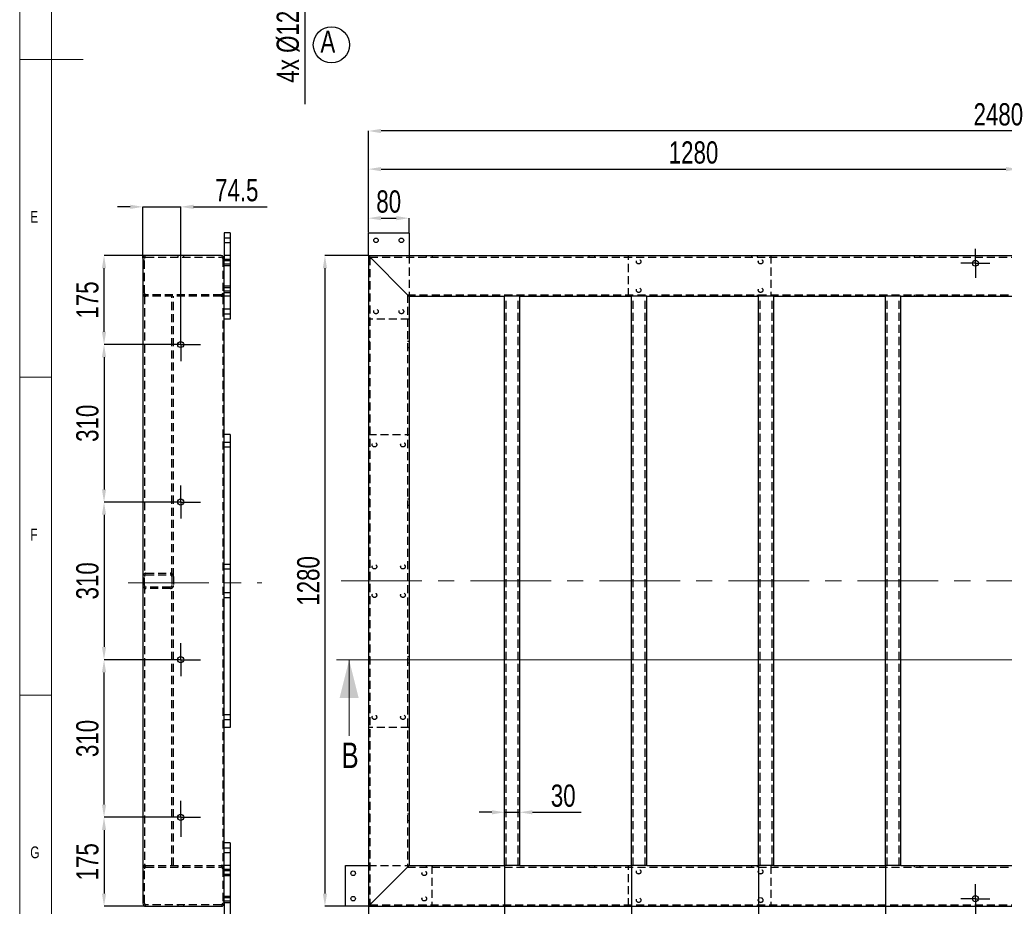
# Model space of a CAD drawing. Header units: millimetres. Extents: x 5 to 589, y 5 to 415.
# Tile 2 of 18: x 5 to 160, y 77 to 216. Entities that reach past the tile are written whole.
import ezdxf

# ---------------------------------------------------------------- set-up
doc = ezdxf.new("R2010")
doc.units = ezdxf.units.MM
doc.header["$PDSIZE"] = -1
doc.linetypes.add('CENTERX2', pattern=[20.32, 12.7, -2.54, 2.54, -2.54])
doc.linetypes.add('HIDDEN', pattern=[1.905, 1.27, -0.635])
for name, color, linetype in [('COTES', 1, 'Continuous'), ('NOTES', 6, 'Continuous'), ('TRAIT-FINS', 9, 'Continuous'), ('TRAIT-MIXTES', 3, 'CENTERX2'), ('TRAIT-TIRET', 2, 'HIDDEN')]:
    doc.layers.add(name, color=color, linetype=linetype)
doc.layers.add('TRAIT-FORT', color=4, linetype='Continuous', lineweight=25)
doc.styles.add('SLDTEXTSTYLE0', font='TXT', dxfattribs={"width": 0.75})
doc.dimstyles.new('SLDDIMSTYLE0', dxfattribs={"dimtxt": 3.5, "dimasz": 2, "dimexe": 0, "dimexo": 0.0625, "dimgap": 0.875, "dimtad": 1, "dimlfac": 12.5, "dimrnd": 1e-09, "dimzin": 12, "dimdsep": 46, "dimtxsty": 'SLDTEXTSTYLE0', "dimsah": 1, "dimcen": 0.09, "dimadec": 0, "dimazin": 3, "dimtfac": 1, "dimtofl": 0, "dimtmove": 0, "dimatfit": 3, "dimfxl": 1, "dimfrac": 2, "dimtolj": 1, "dimtzin": 12, "dimarcsym": 0})
doc.dimstyles.new('SLDDIMSTYLE1', dxfattribs={"dimtxt": 3.5, "dimasz": 2, "dimexe": 0, "dimexo": 0.0625, "dimgap": 0.875, "dimtad": 1, "dimlfac": 12.5, "dimrnd": 1e-09, "dimzin": 12, "dimdsep": 46, "dimtxsty": 'SLDTEXTSTYLE0', "dimsah": 1, "dimcen": 0.09, "dimadec": 0, "dimazin": 3, "dimtfac": 1, "dimtmove": 0, "dimatfit": 0, "dimfxl": 1, "dimfrac": 2, "dimtolj": 1, "dimtzin": 12, "dimarcsym": 0})
doc.dimstyles.new('SLDDIMSTYLE7', dxfattribs={"dimtxt": 3.5, "dimasz": 2, "dimexe": 0, "dimexo": 0.0625, "dimgap": 0.875, "dimtad": 1, "dimdec": 1, "dimlfac": 12.5, "dimrnd": 1e-09, "dimzin": 12, "dimdsep": 46, "dimtxsty": 'SLDTEXTSTYLE0', "dimsah": 1, "dimcen": 0.09, "dimadec": 0, "dimazin": 3, "dimtfac": 1, "dimtdec": 1, "dimtmove": 0, "dimatfit": 0, "dimfxl": 1, "dimfrac": 2, "dimtolj": 1, "dimtzin": 12, "dimarcsym": 0})

# ---------------------------------------------------------------- blocks, each defined once
blk = doc.blocks.new('_D')
at = {"layer": 'COTES', "color": 0, "lineweight": -2, "transparency": 16777216}
for p, q in [((59.91, 182.82), (59.91, 198.76)), ((256.31, 198.76), (61.91, 198.76)), ((258.31, 179.22), (258.31, 198.76))]:
    blk.add_line(p, q, dxfattribs=at)
at = {"layer": 'COTES', "color": 0, "transparency": 16777216}
for points in [[(61.91, 199.09), (61.91, 198.42), (59.91, 198.76)], [(256.31, 199.09), (256.31, 198.42), (258.31, 198.76)]]:
    blk.add_solid(points, dxfattribs=at)
at = {"layer": 'Defpoints', "color": 0, "transparency": 16777216}
for p in [(59.91, 198.76), (59.91, 182.76), (258.31, 179.16)]:
    blk.add_point(p, dxfattribs=at)
at = {"layer": 'COTES', "color": 0, "transparency": 16777216, "insert": (159.11, 203.13), "char_height": 3.5, "attachment_point": 2, "style": 'SLDTEXTSTYLE0'}
blk.add_mtext('\\A1;2480', dxfattribs=at)
blk = doc.blocks.new('_D_1')
at = {"layer": 'COTES', "color": 0, "lineweight": -2, "transparency": 16777216}
for p, q in [((59.85, 179.16), (53.07, 179.16)), ((53.07, 177.16), (53.07, 78.76)), ((56.25, 76.76), (53.07, 76.76))]:
    blk.add_line(p, q, dxfattribs=at)
at = {"layer": 'COTES', "color": 0, "transparency": 16777216}
for points in [[(52.73, 177.16), (53.4, 177.16), (53.07, 179.16)], [(52.73, 78.76), (53.4, 78.76), (53.07, 76.76)]]:
    blk.add_solid(points, dxfattribs=at)
at = {"layer": 'Defpoints', "color": 0, "transparency": 16777216}
for p in [(59.91, 179.16), (53.07, 76.76), (56.31, 76.76)]:
    blk.add_point(p, dxfattribs=at)
at = {"layer": 'COTES', "color": 0, "transparency": 16777216, "insert": (48.69, 127.96), "char_height": 3.5, "attachment_point": 2, "rotation": 90, "style": 'SLDTEXTSTYLE0'}
blk.add_mtext('\\A1;1280', dxfattribs=at)
blk = doc.blocks.new('_D_2')
at = {"layer": 'COTES', "color": 0, "lineweight": -2, "transparency": 16777216}
for p, q in [((59.91, 182.82), (59.91, 192.76)), ((61.91, 192.76), (160.31, 192.76)), ((162.31, 182.82), (162.31, 192.76))]:
    blk.add_line(p, q, dxfattribs=at)
at = {"layer": 'COTES', "color": 0, "transparency": 16777216}
for points in [[(61.91, 193.09), (61.91, 192.42), (59.91, 192.76)], [(160.31, 193.09), (160.31, 192.42), (162.31, 192.76)]]:
    blk.add_solid(points, dxfattribs=at)
at = {"layer": 'Defpoints', "color": 0, "transparency": 16777216}
for p in [(162.31, 192.76), (59.91, 182.76), (162.31, 182.76)]:
    blk.add_point(p, dxfattribs=at)
at = {"layer": 'COTES', "color": 0, "transparency": 16777216, "insert": (111.11, 197.13), "char_height": 3.5, "attachment_point": 2, "style": 'SLDTEXTSTYLE0'}
blk.add_mtext('\\A1;1280', dxfattribs=at)
blk = doc.blocks.new('_D_4')
at = {"layer": 'COTES', "color": 0, "lineweight": -2, "transparency": 16777216}
for p, q in [((59.91, 182.82), (59.91, 185.04)), ((61.91, 185.04), (64.31, 185.04)), ((66.31, 182.82), (66.31, 185.04))]:
    blk.add_line(p, q, dxfattribs=at)
at = {"layer": 'COTES', "color": 0, "transparency": 16777216}
for points in [[(61.91, 185.37), (61.91, 184.71), (59.91, 185.04)], [(64.31, 185.37), (64.31, 184.71), (66.31, 185.04)]]:
    blk.add_solid(points, dxfattribs=at)
at = {"layer": 'Defpoints', "color": 0, "transparency": 16777216}
for p in [(66.31, 185.04), (59.91, 182.76), (66.31, 182.76)]:
    blk.add_point(p, dxfattribs=at)
at = {"layer": 'COTES', "color": 0, "transparency": 16777216, "insert": (63.11, 189.41), "char_height": 3.5, "attachment_point": 2, "style": 'SLDTEXTSTYLE0'}
blk.add_mtext('\\A1;80', dxfattribs=at)
blk = doc.blocks.new('_D_8')
at = {"layer": 'COTES', "color": 0, "lineweight": -2, "transparency": 16777216}
for p, q in [((81.35, 83.09), (81.35, 65.4)), ((59.91, 76.69), (59.91, 65.4)), ((61.91, 65.4), (79.35, 65.4))]:
    blk.add_line(p, q, dxfattribs=at)
at = {"layer": 'COTES', "color": 0, "transparency": 16777216}
for points in [[(61.91, 65.73), (61.91, 65.07), (59.91, 65.4)], [(79.35, 65.73), (79.35, 65.07), (81.35, 65.4)]]:
    blk.add_solid(points, dxfattribs=at)
at = {"layer": 'Defpoints', "color": 0, "transparency": 16777216}
for p in [(81.35, 83.16), (59.91, 76.76), (81.35, 65.4)]:
    blk.add_point(p, dxfattribs=at)
at = {"layer": 'COTES', "color": 0, "transparency": 16777216, "insert": (70.63, 69.77), "char_height": 3.5, "attachment_point": 2, "style": 'SLDTEXTSTYLE0'}
blk.add_mtext('\\A1;268', dxfattribs=at)
blk = doc.blocks.new('_D_9')
at = {"layer": 'COTES', "color": 0, "lineweight": -2, "transparency": 16777216}
for p, q in [((81.35, 83.09), (81.35, 65.4)), ((101.35, 83.09), (101.35, 65.4)), ((83.35, 65.4), (99.35, 65.4))]:
    blk.add_line(p, q, dxfattribs=at)
at = {"layer": 'COTES', "color": 0, "transparency": 16777216}
for points in [[(83.35, 65.73), (83.35, 65.07), (81.35, 65.4)], [(99.35, 65.73), (99.35, 65.07), (101.35, 65.4)]]:
    blk.add_solid(points, dxfattribs=at)
at = {"layer": 'Defpoints', "color": 0, "transparency": 16777216}
for p in [(81.35, 83.16), (101.35, 83.16), (101.35, 65.4)]:
    blk.add_point(p, dxfattribs=at)
at = {"layer": 'COTES', "color": 0, "transparency": 16777216, "insert": (91.35, 69.77), "char_height": 3.5, "attachment_point": 2, "style": 'SLDTEXTSTYLE0'}
blk.add_mtext('\\A1;250', dxfattribs=at)
blk = doc.blocks.new('_D_10')
at = {"layer": 'COTES', "color": 0, "lineweight": -2, "transparency": 16777216}
for p, q in [((101.35, 83.09), (101.35, 65.4)), ((121.35, 83.09), (121.35, 65.4)), ((103.35, 65.4), (119.35, 65.4))]:
    blk.add_line(p, q, dxfattribs=at)
at = {"layer": 'COTES', "color": 0, "transparency": 16777216}
for points in [[(103.35, 65.73), (103.35, 65.07), (101.35, 65.4)], [(119.35, 65.73), (119.35, 65.07), (121.35, 65.4)]]:
    blk.add_solid(points, dxfattribs=at)
at = {"layer": 'Defpoints', "color": 0, "transparency": 16777216}
for p in [(101.35, 83.16), (121.35, 83.16), (121.35, 65.4)]:
    blk.add_point(p, dxfattribs=at)
at = {"layer": 'COTES', "color": 0, "transparency": 16777216, "insert": (111.35, 69.77), "char_height": 3.5, "attachment_point": 2, "style": 'SLDTEXTSTYLE0'}
blk.add_mtext('\\A1;250', dxfattribs=at)
blk = doc.blocks.new('_D_11')
at = {"layer": 'COTES', "color": 0, "lineweight": -2, "transparency": 16777216}
for p, q in [((121.35, 83.09), (121.35, 65.4)), ((141.35, 83.09), (141.35, 65.4)), ((123.35, 65.4), (139.35, 65.4))]:
    blk.add_line(p, q, dxfattribs=at)
at = {"layer": 'COTES', "color": 0, "transparency": 16777216}
for points in [[(123.35, 65.73), (123.35, 65.07), (121.35, 65.4)], [(139.35, 65.73), (139.35, 65.07), (141.35, 65.4)]]:
    blk.add_solid(points, dxfattribs=at)
at = {"layer": 'Defpoints', "color": 0, "transparency": 16777216}
for p in [(121.35, 83.16), (141.35, 83.16), (141.35, 65.4)]:
    blk.add_point(p, dxfattribs=at)
at = {"layer": 'COTES', "color": 0, "transparency": 16777216, "insert": (131.35, 69.77), "char_height": 3.5, "attachment_point": 2, "style": 'SLDTEXTSTYLE0'}
blk.add_mtext('\\A1;250', dxfattribs=at)
blk = doc.blocks.new('_D_15')
at = {"layer": 'COTES', "color": 0, "lineweight": -2, "transparency": 16777216}
for p, q in [((79.35, 91.55), (77.35, 91.55)), ((81.35, 83.22), (81.35, 91.55)), ((81.35, 91.55), (83.75, 91.55)), ((83.75, 83.22), (83.75, 91.55)), ((85.75, 91.55), (93.44, 91.55))]:
    blk.add_line(p, q, dxfattribs=at)
at = {"layer": 'COTES', "color": 0, "transparency": 16777216}
for points in [[(79.35, 91.88), (79.35, 91.21), (81.35, 91.55)], [(85.75, 91.88), (85.75, 91.21), (83.75, 91.55)]]:
    blk.add_solid(points, dxfattribs=at)
at = {"layer": 'Defpoints', "color": 0, "transparency": 16777216}
for p in [(83.75, 91.55), (81.35, 83.16), (83.75, 83.16)]:
    blk.add_point(p, dxfattribs=at)
at = {"layer": 'COTES', "color": 0, "transparency": 16777216, "insert": (90.59, 95.92), "char_height": 3.5, "attachment_point": 2, "style": 'SLDTEXTSTYLE0'}
blk.add_mtext('\\A1;30', dxfattribs=at)
blk = doc.blocks.new('_D_21')
at = {"layer": 'COTES', "color": 0, "lineweight": -2, "transparency": 16777216}
for p, q in [((59.91, 90.21), (59.91, 57.16)), ((155.51, 75.61), (155.51, 57.16)), ((61.91, 57.16), (153.51, 57.16))]:
    blk.add_line(p, q, dxfattribs=at)
at = {"layer": 'COTES', "color": 0, "transparency": 16777216}
for points in [[(61.91, 57.49), (61.91, 56.82), (59.91, 57.16)], [(153.51, 57.49), (153.51, 56.82), (155.51, 57.16)]]:
    blk.add_solid(points, dxfattribs=at)
at = {"layer": 'Defpoints', "color": 0, "transparency": 16777216}
for p in [(59.91, 90.28), (155.51, 75.68), (155.51, 57.16)]:
    blk.add_point(p, dxfattribs=at)
at = {"layer": 'COTES', "color": 0, "transparency": 16777216, "insert": (107.71, 61.53), "char_height": 3.5, "attachment_point": 2, "style": 'SLDTEXTSTYLE0'}
blk.add_mtext('\\A1;1195', dxfattribs=at)
blk = doc.blocks.new('SW_CENTERMARKSYMBOL_0')
at = {"layer": 'TRAIT-MIXTES', "color": 0}
for p, q in [((0, 1.8), (0, 2.28)), ((0, 0), (0, 1.8)), ((-1.8, 0), (-2.28, 0)), ((0, 0), (-1.8, 0)), ((0, 0), (0, -1.8)), ((0, 0), (1.8, 0)), ((1.8, 0), (2.28, 0)), ((0, -1.8), (0, -2.28))]:
    blk.add_line(p, q, dxfattribs=at)
blk = doc.blocks.new('SW_CENTERMARKSYMBOL_7')
at = {"layer": 'TRAIT-MIXTES', "color": 0}
for p, q in [((0, 1.8), (0, 2.28)), ((0, 0), (0, 1.8)), ((-1.8, 0), (-2.28, 0)), ((0, 0), (-1.8, 0)), ((0, 0), (0, -1.8)), ((0, 0), (1.8, 0)), ((1.8, 0), (2.28, 0)), ((0, -1.8), (0, -2.28))]:
    blk.add_line(p, q, dxfattribs=at)
blk = doc.blocks.new('_D_88')
at = {"layer": 'COTES', "color": 0, "lineweight": -2, "transparency": 16777216}
for p, q in [((24.82, 179.16), (18.28, 179.16)), ((18.28, 167.16), (18.28, 177.16)), ((27.22, 165.16), (18.28, 165.16))]:
    blk.add_line(p, q, dxfattribs=at)
at = {"layer": 'COTES', "color": 0, "transparency": 16777216}
for points in [[(17.95, 177.16), (18.61, 177.16), (18.28, 179.16)], [(17.95, 167.16), (18.61, 167.16), (18.28, 165.16)]]:
    blk.add_solid(points, dxfattribs=at)
at = {"layer": 'Defpoints', "color": 0, "transparency": 16777216}
for p in [(18.28, 179.16), (24.89, 179.16), (27.29, 165.16)]:
    blk.add_point(p, dxfattribs=at)
at = {"layer": 'COTES', "color": 0, "transparency": 16777216, "insert": (13.9, 172.16), "char_height": 3.5, "attachment_point": 2, "rotation": 90, "style": 'SLDTEXTSTYLE0'}
blk.add_mtext('\\A1;175', dxfattribs=at)
blk = doc.blocks.new('_D_89')
at = {"layer": 'COTES', "color": 0, "lineweight": -2, "transparency": 16777216}
for p, q in [((27.22, 165.16), (18.28, 165.16)), ((18.28, 163.16), (18.28, 142.36)), ((27.22, 140.36), (18.28, 140.36))]:
    blk.add_line(p, q, dxfattribs=at)
at = {"layer": 'COTES', "color": 0, "transparency": 16777216}
for points in [[(17.95, 163.16), (18.61, 163.16), (18.28, 165.16)], [(17.95, 142.36), (18.61, 142.36), (18.28, 140.36)]]:
    blk.add_solid(points, dxfattribs=at)
at = {"layer": 'Defpoints', "color": 0, "transparency": 16777216}
for p in [(27.29, 165.16), (18.28, 140.36), (27.29, 140.36)]:
    blk.add_point(p, dxfattribs=at)
at = {"layer": 'COTES', "color": 0, "transparency": 16777216, "insert": (13.9, 152.76), "char_height": 3.5, "attachment_point": 2, "rotation": 90, "style": 'SLDTEXTSTYLE0'}
blk.add_mtext('\\A1;310', dxfattribs=at)
blk = doc.blocks.new('_D_90')
at = {"layer": 'COTES', "color": 0, "lineweight": -2, "transparency": 16777216}
for p, q in [((27.22, 140.36), (18.28, 140.36)), ((18.28, 138.36), (18.28, 117.56)), ((27.22, 115.56), (18.28, 115.56))]:
    blk.add_line(p, q, dxfattribs=at)
at = {"layer": 'COTES', "color": 0, "transparency": 16777216}
for points in [[(17.95, 138.36), (18.61, 138.36), (18.28, 140.36)], [(17.95, 117.56), (18.61, 117.56), (18.28, 115.56)]]:
    blk.add_solid(points, dxfattribs=at)
at = {"layer": 'Defpoints', "color": 0, "transparency": 16777216}
for p in [(27.29, 140.36), (18.28, 115.56), (27.29, 115.56)]:
    blk.add_point(p, dxfattribs=at)
at = {"layer": 'COTES', "color": 0, "transparency": 16777216, "insert": (13.9, 127.96), "char_height": 3.5, "attachment_point": 2, "rotation": 90, "style": 'SLDTEXTSTYLE0'}
blk.add_mtext('\\A1;310', dxfattribs=at)
blk = doc.blocks.new('_D_91')
at = {"layer": 'COTES', "color": 0, "lineweight": -2, "transparency": 16777216}
for p, q in [((27.22, 115.56), (18.28, 115.56)), ((18.28, 92.76), (18.28, 113.56)), ((27.22, 90.76), (18.28, 90.76))]:
    blk.add_line(p, q, dxfattribs=at)
at = {"layer": 'COTES', "color": 0, "transparency": 16777216}
for points in [[(17.95, 113.56), (18.61, 113.56), (18.28, 115.56)], [(17.95, 92.76), (18.61, 92.76), (18.28, 90.76)]]:
    blk.add_solid(points, dxfattribs=at)
at = {"layer": 'Defpoints', "color": 0, "transparency": 16777216}
for p in [(18.28, 115.56), (27.29, 115.56), (27.29, 90.76)]:
    blk.add_point(p, dxfattribs=at)
at = {"layer": 'COTES', "color": 0, "transparency": 16777216, "insert": (13.9, 103.16), "char_height": 3.5, "attachment_point": 2, "rotation": 90, "style": 'SLDTEXTSTYLE0'}
blk.add_mtext('\\A1;310', dxfattribs=at)
blk = doc.blocks.new('_D_92')
at = {"layer": 'COTES', "color": 0, "lineweight": -2, "transparency": 16777216}
for p, q in [((27.22, 90.76), (18.28, 90.76)), ((18.28, 88.76), (18.28, 78.76)), ((24.82, 76.76), (18.28, 76.76))]:
    blk.add_line(p, q, dxfattribs=at)
at = {"layer": 'COTES', "color": 0, "transparency": 16777216}
for points in [[(17.95, 88.76), (18.61, 88.76), (18.28, 90.76)], [(17.95, 78.76), (18.61, 78.76), (18.28, 76.76)]]:
    blk.add_solid(points, dxfattribs=at)
at = {"layer": 'Defpoints', "color": 0, "transparency": 16777216}
for p in [(27.29, 90.76), (18.28, 76.76), (24.89, 76.76)]:
    blk.add_point(p, dxfattribs=at)
at = {"layer": 'COTES', "color": 0, "transparency": 16777216, "insert": (13.9, 83.76), "char_height": 3.5, "attachment_point": 2, "rotation": 90, "style": 'SLDTEXTSTYLE0'}
blk.add_mtext('\\A1;175', dxfattribs=at)
blk = doc.blocks.new('_D_93')
at = {"layer": 'COTES', "color": 0, "lineweight": -2, "transparency": 16777216}
for p, q in [((22.41, 186.82), (20.41, 186.82)), ((24.41, 178.74), (24.41, 186.82)), ((24.41, 186.82), (30.37, 186.82)), ((30.37, 168.3), (30.37, 186.82)), ((32.37, 186.82), (43.99, 186.82))]:
    blk.add_line(p, q, dxfattribs=at)
at = {"layer": 'COTES', "color": 0, "transparency": 16777216}
for points in [[(22.41, 187.16), (22.41, 186.49), (24.41, 186.82)], [(32.37, 187.16), (32.37, 186.49), (30.37, 186.82)]]:
    blk.add_solid(points, dxfattribs=at)
at = {"layer": 'Defpoints', "color": 0, "transparency": 16777216}
for p in [(30.37, 186.82), (24.41, 178.68), (30.37, 168.24)]:
    blk.add_point(p, dxfattribs=at)
at = {"layer": 'COTES', "color": 0, "transparency": 16777216, "insert": (39.18, 191.2), "char_height": 3.5, "attachment_point": 2, "style": 'SLDTEXTSTYLE0'}
blk.add_mtext('\\A1;74.5', dxfattribs=at)
blk = doc.blocks.new('SW_CENTERMARKSYMBOL_26')
at = {"layer": 'TRAIT-MIXTES', "color": 0}
for p, q in [((0, 27.4), (0, 27.88)), ((0, 24.8), (0, 27.4)), ((-2.6, 24.8), (-3.08, 24.8)), ((0, 24.8), (-2.6, 24.8)), ((0, 24.8), (0, 22.2)), ((0, 24.8), (2.6, 24.8)), ((2.6, 24.8), (3.08, 24.8)), ((0, 0), (0, 2.6)), ((-2.6, 0), (-3.08, 0)), ((0, 0), (-2.6, 0)), ((0, 0), (0, -2.6)), ((0, 0), (2.6, 0)), ((2.6, 0), (3.08, 0)), ((0, -24.8), (0, -22.2)), ((-2.6, -24.8), (-3.08, -24.8)), ((0, -24.8), (-2.6, -24.8)), ((0, -24.8), (0, -27.4)), ((0, -24.8), (2.6, -24.8)), ((2.6, -24.8), (3.08, -24.8)), ((0, -49.6), (0, -47)), ((-2.6, -49.6), (-3.08, -49.6)), ((0, -49.6), (-2.6, -49.6)), ((0, -49.6), (0, -52.2)), ((0, -49.6), (2.6, -49.6)), ((2.6, -49.6), (3.08, -49.6)), ((0, -52.2), (0, -52.68))]:
    blk.add_line(p, q, dxfattribs=at)
blk = doc.blocks.new('_D_106')
at = {"layer": 'COTES', "color": 0, "lineweight": -2, "transparency": 16777216}
for p, q in [((49.91, 235.08), (49.91, 237.08)), ((66.01, 233.08), (49.91, 233.08)), ((49.91, 233.08), (49.91, 232.12)), ((66.01, 232.12), (49.91, 232.12)), ((49.91, 230.12), (49.91, 202.97))]:
    blk.add_line(p, q, dxfattribs=at)
at = {"layer": 'COTES', "color": 0, "transparency": 16777216}
for points in [[(49.58, 235.08), (50.24, 235.08), (49.91, 233.08)], [(49.58, 230.12), (50.24, 230.12), (49.91, 232.12)]]:
    blk.add_solid(points, dxfattribs=at)
at = {"layer": 'Defpoints', "color": 0, "transparency": 16777216}
for p in [(66.07, 233.08), (49.91, 232.12), (66.07, 232.12)]:
    blk.add_point(p, dxfattribs=at)
at = {"layer": 'COTES', "color": 0, "transparency": 16777216, "insert": (45.46, 214.83), "char_height": 3.5, "attachment_point": 2, "rotation": 90, "style": 'SLDTEXTSTYLE0'}
blk.add_mtext('\\A1;4x %%c12{\\fGDT;x}80', dxfattribs=at)
blk = doc.blocks.new('SW_NOTE_33')
at = {"layer": 'NOTES', "color": 0}
blk.add_circle((1.73, 2.26), 2.85, dxfattribs=at)
at = {"layer": 'NOTES', "color": 0, "insert": (0, 4.51), "char_height": 3.5, "attachment_point": 1, "style": 'SLDTEXTSTYLE0'}
blk.add_mtext('A', dxfattribs=at)

msp = doc.modelspace()

# ---------------------------------------------------------------- linework, layer by layer
at = {"lineweight": 18}
for p, q in [((5, 415), (5, 5)), ((10, 410), (10, 10)), ((5, 210), (15, 210)), ((10, 160), (5, 160)), ((263.26545, 115.55565), (54.87431, 115.55565)), ((56.87431, 103.55565), (56.87431, 115.55565)), ((5, 110), (10, 110))]:
    msp.add_line(p, q, dxfattribs=at)
msp.add_solid([(56.87431, 115.55565), (55.37431, 109.55565), (58.37431, 109.55565)], dxfattribs=at)
at = {"layer": 'TRAIT-FINS', "lineweight": 18}
for p, q in [((38.16633, 181.95565), (37.20633, 181.95565)), ((37.20633, 181.95565), (37.20633, 181.15565)), ((38.16633, 181.95565), (37.20633, 181.95565)), ((37.20633, 181.95565), (37.20633, 181.15565)), ((38.16633, 181.95565), (37.20633, 181.95565)), ((37.20633, 181.95565), (37.20633, 181.15565)), ((38.16633, 181.95565), (37.20633, 181.95565)), ((37.20633, 181.95565), (37.20633, 181.15565)), ((38.16633, 181.15565), (37.20633, 181.15565)), ((38.16633, 181.15565), (37.20633, 181.15565)), ((38.16633, 181.15565), (37.20633, 181.15565)), ((38.16633, 181.15565), (37.20633, 181.15565)), ((38.16633, 178.59565), (37.20633, 178.59565)), ((37.20633, 178.59565), (37.20633, 177.79565)), ((38.16633, 178.59565), (37.20633, 178.59565)), ((37.20633, 178.59565), (37.20633, 177.79565)), ((38.16633, 178.59565), (37.20633, 178.59565)), ((37.20633, 178.59565), (37.20633, 177.79565)), ((38.16633, 178.59565), (37.20633, 178.59565)), ((37.20633, 178.59565), (37.20633, 177.79565)), ((38.16633, 178.35565), (37.20633, 178.35565)), ((37.20633, 178.35565), (37.20633, 177.55565)), ((38.16633, 178.35565), (37.20633, 178.35565)), ((37.20633, 178.35565), (37.20633, 177.55565)), ((38.16633, 177.79565), (37.20633, 177.79565)), ((38.16633, 177.79565), (37.20633, 177.79565)), ((38.16633, 177.79565), (37.20633, 177.79565)), ((38.16633, 177.79565), (37.20633, 177.79565)), ((38.16633, 177.55565), (37.20633, 177.55565)), ((38.16633, 177.55565), (37.20633, 177.55565)), ((38.16633, 174.35565), (37.20633, 174.35565)), ((37.20633, 174.35565), (37.20633, 173.55565)), ((38.16633, 174.35565), (37.20633, 174.35565)), ((37.20633, 174.35565), (37.20633, 173.55565)), ((38.16633, 174.11565), (37.20633, 174.11565)), ((37.20633, 174.11565), (37.20633, 173.31565)), ((38.16633, 174.11565), (37.20633, 174.11565)), ((37.20633, 174.11565), (37.20633, 173.31565)), ((38.16633, 174.11565), (37.20633, 174.11565)), ((37.20633, 174.11565), (37.20633, 173.31565)), ((38.16633, 174.11565), (37.20633, 174.11565)), ((37.20633, 174.11565), (37.20633, 173.31565)), ((38.16633, 173.55565), (37.20633, 173.55565)), ((38.16633, 173.55565), (37.20633, 173.55565)), ((38.16633, 173.31565), (37.20633, 173.31565)), ((38.16633, 173.31565), (37.20633, 173.31565)), ((38.16633, 173.31565), (37.20633, 173.31565)), ((38.16633, 173.31565), (37.20633, 173.31565)), ((38.16633, 170.75565), (37.20633, 170.75565)), ((37.20633, 170.75565), (37.20633, 169.95565)), ((38.16633, 170.75565), (37.20633, 170.75565)), ((37.20633, 170.75565), (37.20633, 169.95565)), ((38.16633, 170.75565), (37.20633, 170.75565)), ((37.20633, 170.75565), (37.20633, 169.95565)), ((38.16633, 170.75565), (37.20633, 170.75565)), ((37.20633, 170.75565), (37.20633, 169.95565)), ((38.16633, 169.95565), (37.20633, 169.95565)), ((38.16633, 169.95565), (37.20633, 169.95565)), ((38.16633, 169.95565), (37.20633, 169.95565)), ((38.16633, 169.95565), (37.20633, 169.95565)), ((38.16633, 149.79565), (37.20633, 149.79565)), ((37.20633, 149.79565), (37.20633, 148.99565)), ((38.16633, 149.79565), (37.20633, 149.79565)), ((37.20633, 149.79565), (37.20633, 148.99565)), ((38.16633, 149.79565), (37.20633, 149.79565)), ((37.20633, 149.79565), (37.20633, 148.99565)), ((38.16633, 149.79565), (37.20633, 149.79565)), ((37.20633, 149.79565), (37.20633, 148.99565)), ((38.16633, 149.79565), (37.20633, 149.79565)), ((37.20633, 149.79565), (37.20633, 148.99565)), ((38.16633, 149.79565), (37.20633, 149.79565)), ((37.20633, 149.79565), (37.20633, 148.99565)), ((38.16633, 148.99565), (37.20633, 148.99565)), ((38.16633, 148.99565), (37.20633, 148.99565)), ((38.16633, 148.99565), (37.20633, 148.99565)), ((38.16633, 148.99565), (37.20633, 148.99565)), ((38.16633, 148.99565), (37.20633, 148.99565)), ((38.16633, 148.99565), (37.20633, 148.99565)), ((38.16633, 130.59565), (37.20633, 130.59565)), ((37.20633, 130.59565), (37.20633, 129.79565)), ((38.16633, 130.59565), (37.20633, 130.59565)), ((37.20633, 130.59565), (37.20633, 129.79565)), ((38.16633, 130.59565), (37.20633, 130.59565)), ((37.20633, 130.59565), (37.20633, 129.79565)), ((38.16633, 130.59565), (37.20633, 130.59565)), ((37.20633, 130.59565), (37.20633, 129.79565)), ((38.16633, 130.59565), (37.20633, 130.59565)), ((37.20633, 130.59565), (37.20633, 129.79565)), ((38.16633, 130.59565), (37.20633, 130.59565)), ((37.20633, 130.59565), (37.20633, 129.79565)), ((38.16633, 129.79565), (37.20633, 129.79565)), ((38.16633, 129.79565), (37.20633, 129.79565)), ((38.16633, 129.79565), (37.20633, 129.79565)), ((38.16633, 129.79565), (37.20633, 129.79565)), ((38.16633, 129.79565), (37.20633, 129.79565)), ((38.16633, 129.79565), (37.20633, 129.79565)), ((38.16633, 126.11565), (37.20633, 126.11565)), ((37.20633, 126.11565), (37.20633, 125.31565)), ((38.16633, 126.11565), (37.20633, 126.11565)), ((37.20633, 126.11565), (37.20633, 125.31565)), ((38.16633, 126.11565), (37.20633, 126.11565)), ((37.20633, 126.11565), (37.20633, 125.31565)), ((38.16633, 126.11565), (37.20633, 126.11565)), ((37.20633, 126.11565), (37.20633, 125.31565)), ((38.16633, 126.11565), (37.20633, 126.11565)), ((37.20633, 126.11565), (37.20633, 125.31565)), ((38.16633, 126.11565), (37.20633, 126.11565)), ((37.20633, 126.11565), (37.20633, 125.31565)), ((38.16633, 125.31565), (37.20633, 125.31565)), ((38.16633, 125.31565), (37.20633, 125.31565)), ((38.16633, 125.31565), (37.20633, 125.31565)), ((38.16633, 125.31565), (37.20633, 125.31565)), ((38.16633, 125.31565), (37.20633, 125.31565)), ((38.16633, 125.31565), (37.20633, 125.31565)), ((38.16633, 106.91565), (37.20633, 106.91565)), ((37.20633, 106.91565), (37.20633, 106.11565)), ((38.16633, 106.91565), (37.20633, 106.91565)), ((37.20633, 106.91565), (37.20633, 106.11565)), ((38.16633, 106.91565), (37.20633, 106.91565)), ((37.20633, 106.91565), (37.20633, 106.11565)), ((38.16633, 106.91565), (37.20633, 106.91565)), ((37.20633, 106.91565), (37.20633, 106.11565)), ((38.16633, 106.91565), (37.20633, 106.91565)), ((37.20633, 106.91565), (37.20633, 106.11565)), ((38.16633, 106.91565), (37.20633, 106.91565)), ((37.20633, 106.91565), (37.20633, 106.11565)), ((38.16633, 106.11565), (37.20633, 106.11565)), ((38.16633, 106.11565), (37.20633, 106.11565)), ((38.16633, 106.11565), (37.20633, 106.11565)), ((38.16633, 106.11565), (37.20633, 106.11565)), ((38.16633, 106.11565), (37.20633, 106.11565)), ((38.16633, 106.11565), (37.20633, 106.11565)), ((38.16633, 85.95565), (37.20633, 85.95565)), ((37.20633, 85.95565), (37.20633, 85.15565)), ((38.16633, 85.95565), (37.20633, 85.95565)), ((37.20633, 85.95565), (37.20633, 85.15565)), ((38.16633, 85.95565), (37.20633, 85.95565)), ((37.20633, 85.95565), (37.20633, 85.15565)), ((38.16633, 85.95565), (37.20633, 85.95565)), ((37.20633, 85.95565), (37.20633, 85.15565)), ((38.16633, 85.15565), (37.20633, 85.15565)), ((38.16633, 85.15565), (37.20633, 85.15565)), ((38.16633, 85.15565), (37.20633, 85.15565)), ((38.16633, 85.15565), (37.20633, 85.15565)), ((38.16633, 82.59565), (37.20633, 82.59565)), ((37.20633, 82.59565), (37.20633, 81.79565)), ((38.16633, 82.59565), (37.20633, 82.59565)), ((37.20633, 82.59565), (37.20633, 81.79565)), ((38.16633, 82.59565), (37.20633, 82.59565)), ((37.20633, 82.59565), (37.20633, 81.79565)), ((38.16633, 82.59565), (37.20633, 82.59565)), ((37.20633, 82.59565), (37.20633, 81.79565)), ((38.16633, 82.35565), (37.20633, 82.35565)), ((37.20633, 82.35565), (37.20633, 81.55565)), ((38.16633, 82.35565), (37.20633, 82.35565)), ((37.20633, 82.35565), (37.20633, 81.55565)), ((38.16633, 81.79565), (37.20633, 81.79565)), ((38.16633, 81.79565), (37.20633, 81.79565)), ((38.16633, 81.79565), (37.20633, 81.79565)), ((38.16633, 81.79565), (37.20633, 81.79565)), ((38.16633, 81.55565), (37.20633, 81.55565)), ((38.16633, 81.55565), (37.20633, 81.55565)), ((38.16633, 78.35565), (37.20633, 78.35565)), ((37.20633, 78.35565), (37.20633, 77.55565)), ((38.16633, 78.35565), (37.20633, 78.35565)), ((37.20633, 78.35565), (37.20633, 77.55565)), ((38.16633, 78.11565), (37.20633, 78.11565)), ((37.20633, 78.11565), (37.20633, 77.31565)), ((38.16633, 78.11565), (37.20633, 78.11565)), ((37.20633, 78.11565), (37.20633, 77.31565)), ((38.16633, 78.11565), (37.20633, 78.11565)), ((37.20633, 78.11565), (37.20633, 77.31565)), ((38.16633, 77.55565), (37.20633, 77.55565)), ((38.16633, 77.55565), (37.20633, 77.55565)), ((38.16633, 77.31565), (37.20633, 77.31565)), ((38.16633, 77.31565), (37.20633, 77.31565)), ((38.16633, 77.31565), (37.20633, 77.31565))]:
    msp.add_line(p, q, dxfattribs=at)
msp.add_arc((121.66942, 77.71565), 0.4, 255, 195, dxfattribs=at)
at = {"layer": 'TRAIT-FORT', "lineweight": 25}
for p, q in [((38.16633, 182.75565), (37.20633, 182.75565)), ((37.20633, 182.75565), (37.20633, 179.15565)), ((38.16633, 182.75565), (38.16633, 179.15565)), ((59.90936, 182.75559), (66.30936, 182.75559)), ((59.90936, 179.15559), (59.90936, 182.75559)), ((66.30936, 182.75559), (66.30936, 179.15559)), ((24.40633, 178.67565), (24.40633, 77.23565)), ((36.72633, 179.15565), (24.88633, 179.15565)), ((38.16633, 179.15565), (37.20633, 179.15565)), ((37.20633, 179.15565), (37.20633, 178.67565)), ((37.20633, 77.23565), (37.20633, 178.67565)), ((38.16633, 179.15565), (38.16633, 172.75565)), ((59.90936, 179.15559), (59.90936, 76.75568)), ((59.90936, 179.15559), (258.30948, 179.15559)), ((60.3894, 178.6757), (65.82947, 173.23563)), ((38.16633, 172.75565), (37.20633, 172.75565)), ((38.16633, 172.75565), (38.16633, 169.15565)), ((66.30936, 172.75559), (66.30936, 83.15568)), ((66.30936, 172.75559), (81.34949, 172.75559)), ((81.34949, 83.15568), (81.34949, 172.75559)), ((81.82938, 172.75559), (81.34949, 172.75559)), ((83.26935, 172.75559), (81.82938, 172.75559)), ((83.74939, 172.75559), (83.26935, 172.75559)), ((83.74939, 83.15568), (83.74939, 172.75559)), ((83.74939, 172.75559), (101.34949, 172.75559)), ((101.34949, 83.15568), (101.34949, 172.75559)), ((101.82938, 172.75559), (101.34949, 172.75559)), ((103.26935, 172.75559), (101.82938, 172.75559)), ((103.74939, 172.75559), (103.26935, 172.75559)), ((103.74939, 83.15568), (103.74939, 172.75559)), ((103.74939, 172.75559), (121.34949, 172.75559)), ((121.34949, 83.15568), (121.34949, 172.75559)), ((121.82938, 172.75559), (121.34949, 172.75559)), ((123.26935, 172.75559), (121.82938, 172.75559)), ((123.74939, 172.75559), (123.26935, 172.75559)), ((123.74939, 83.15568), (123.74939, 172.75559)), ((123.74939, 172.75559), (141.34949, 172.75559)), ((141.34949, 83.15568), (141.34949, 172.75559)), ((141.82938, 172.75559), (141.34949, 172.75559)), ((143.26935, 172.75559), (141.82938, 172.75559)), ((143.74939, 172.75559), (143.26935, 172.75559)), ((143.74939, 83.15568), (143.74939, 172.75559)), ((143.74939, 172.75559), (162.30942, 172.75559)), ((38.16633, 169.15565), (37.20633, 169.15565)), ((38.16633, 150.99565), (37.20633, 150.99565)), ((38.16633, 150.99565), (38.16633, 104.91565)), ((38.16633, 104.91565), (37.20633, 104.91565)), ((38.16633, 86.75565), (37.20633, 86.75565)), ((38.16633, 86.75565), (38.16633, 73.15565)), ((56.30936, 76.75568), (56.30936, 83.15568)), ((56.30936, 83.15568), (59.90936, 83.15568)), ((65.82947, 82.67564), (60.3894, 77.23557)), ((66.30936, 83.15568), (81.34949, 83.15568)), ((81.82938, 83.15568), (81.34949, 83.15568)), ((83.26935, 83.15568), (81.82938, 83.15568)), ((83.74939, 83.15568), (83.26935, 83.15568)), ((83.74939, 83.15568), (101.34949, 83.15568)), ((101.82938, 83.15568), (101.34949, 83.15568)), ((103.26935, 83.15568), (101.82938, 83.15568)), ((103.74939, 83.15568), (103.26935, 83.15568)), ((103.74939, 83.15568), (121.34949, 83.15568)), ((121.82938, 83.15568), (121.34949, 83.15568)), ((123.26935, 83.15568), (121.82938, 83.15568)), ((123.74939, 83.15568), (123.26935, 83.15568)), ((123.74939, 83.15568), (141.34949, 83.15568)), ((141.82938, 83.15568), (141.34949, 83.15568)), ((143.26935, 83.15568), (141.82938, 83.15568)), ((143.74939, 83.15568), (143.26935, 83.15568)), ((143.74939, 83.15568), (162.30942, 83.15568)), ((24.88633, 76.75565), (36.72633, 76.75565)), ((37.20633, 77.23565), (37.20633, 73.15565)), ((59.90936, 76.75568), (56.30936, 76.75568)), ((59.90936, 76.75568), (258.30948, 76.75568))]:
    msp.add_line(p, q, dxfattribs=at)
at = {"layer": 'TRAIT-FORT', "lineweight": 25, "flags": 128}
for points in [[(59.90936, 179.15559), (59.91669, 179.14842), (59.93835, 179.12675), (59.97375, 179.09135), (60.02167, 179.04328), (60.08087, 178.98423), (60.14938, 178.91572), (60.22522, 178.83988), (60.30609, 178.75901), (60.3894, 178.6757)], [(65.82947, 173.23563), (65.923, 173.14195), (66.01318, 173.05192), (66.09604, 172.96891), (66.16882, 172.89628), (66.22848, 172.83662), (66.27289, 172.79221), (66.3002, 172.7649), (66.30936, 172.75559)], [(65.82947, 173.23563), (65.923, 173.14195), (66.01318, 173.05192), (66.09604, 172.96891), (66.16882, 172.89628), (66.22848, 172.83662), (66.27289, 172.79221), (66.3002, 172.7649), (66.30936, 172.75559)], [(66.30936, 83.15568), (66.3002, 83.14637), (66.27289, 83.11906), (66.22848, 83.07481), (66.16882, 83.01499), (66.09604, 82.94236), (66.01318, 82.85935), (65.923, 82.76933), (65.82947, 82.67564)], [(66.30936, 83.15568), (66.30218, 83.14835), (66.28052, 83.12669), (66.24512, 83.09129), (66.19705, 83.04337), (66.138, 82.98417), (66.06949, 82.91566), (65.99365, 82.83982), (65.91278, 82.75895), (65.82947, 82.67564)], [(60.3894, 77.23557), (60.30609, 77.15226), (60.22522, 77.07154), (60.14938, 76.99571), (60.08087, 76.92704), (60.02167, 76.86799), (59.97375, 76.81992), (59.93835, 76.78452), (59.91669, 76.76301), (59.90936, 76.75568)]]:
    msp.add_lwpolyline(points, dxfattribs=at)
at = {"layer": 'TRAIT-FORT', "lineweight": 25}
for centre, radius in [((61.10942, 181.55565), 0.36), ((65.10942, 181.55565), 0.36), ((155.50942, 177.95565), 0.48), ((30.36633, 165.15565), 0.48), ((30.36633, 140.35565), 0.48), ((30.36633, 115.55565), 0.48), ((30.36633, 90.75565), 0.48), ((57.50942, 81.95565), 0.36), ((57.50942, 77.95565), 0.36), ((155.50942, 77.95565), 0.48)]:
    msp.add_circle(centre, radius, dxfattribs=at)
for centre, radius, start, end in [((24.88633, 178.67565), 0.48, 90, 180), ((36.72633, 178.67565), 0.48, 0, 90), ((66.94781, 185.71623), 9.62194, 222.9877426, 227.0304725), ((24.88633, 77.23565), 0.48, 180, 270), ((36.72633, 77.23565), 0.48, 270, 0), ((66.94781, 70.19504), 9.62194, 132.9695275, 137.0122574)]:
    msp.add_arc(centre, radius, start, end, dxfattribs=at)
at = {"layer": 'TRAIT-MIXTES', "lineweight": 18}
for p, q in [((22.07164, 127.63269), (43.11109, 127.63269)), ((55.64705, 127.95565), (262.39051, 127.95565))]:
    msp.add_line(p, q, dxfattribs=at)
at = {"layer": 'TRAIT-TIRET'}
for p, q in [((38.16633, 181.91565), (37.20633, 181.91565)), ((37.20633, 181.19565), (38.16633, 181.19565)), ((24.64633, 178.43565), (24.40633, 178.43565)), ((24.64633, 173.23565), (24.64633, 178.67565)), ((24.88633, 178.91565), (36.72633, 178.91565)), ((29.88633, 179.15565), (29.88633, 178.91565)), ((30.84633, 178.91565), (30.84633, 179.15565)), ((36.96633, 178.67565), (36.96633, 173.23565)), ((37.20633, 178.43565), (36.96633, 178.43565)), ((38.16633, 178.55565), (37.20633, 178.55565)), ((38.16633, 178.31565), (37.20633, 178.31565)), ((60.14938, 178.91572), (60.14938, 76.99571)), ((60.14938, 178.91572), (258.30948, 178.91572)), ((66.30936, 179.15559), (66.30936, 172.75559)), ((69.02939, 179.15559), (69.02939, 178.91572)), ((69.98947, 178.91572), (69.98947, 179.15559)), ((94.62936, 179.15559), (94.62936, 178.91572)), ((95.58945, 178.91572), (95.58945, 179.15559)), ((100.86944, 172.75559), (100.86944, 179.15559)), ((120.22949, 179.15559), (120.22949, 178.91572)), ((121.18942, 178.91572), (121.18942, 179.15559)), ((123.26935, 179.15559), (123.26935, 172.75559)), ((145.82947, 179.15559), (145.82947, 178.91572)), ((146.7894, 178.91572), (146.7894, 179.15559)), ((24.40633, 177.47565), (24.64633, 177.47565)), ((36.96633, 177.47565), (37.20633, 177.47565)), ((37.20633, 177.83565), (38.16633, 177.83565)), ((37.20633, 177.59565), (38.16633, 177.59565)), ((38.16633, 174.31565), (37.20633, 174.31565)), ((38.16633, 174.07565), (37.20633, 174.07565)), ((24.88633, 172.75565), (24.40633, 172.75565)), ((24.64633, 173.23565), (24.64633, 172.75565)), ((24.64633, 172.75565), (24.64633, 128.67565)), ((36.72633, 172.99565), (24.88633, 172.99565)), ((36.72633, 172.75565), (24.88633, 172.75565)), ((28.96633, 128.67565), (28.96633, 172.75565)), ((29.20633, 128.67565), (29.20633, 172.75565)), ((29.88633, 172.99565), (29.88633, 172.75565)), ((30.84633, 172.75565), (30.84633, 172.99565)), ((37.20633, 172.75565), (36.72633, 172.75565)), ((36.96633, 173.23565), (36.96633, 172.75565)), ((36.96633, 172.75565), (36.96633, 83.15565)), ((37.20633, 173.59565), (38.16633, 173.59565)), ((37.20633, 173.35565), (38.16633, 173.35565)), ((66.06949, 172.99561), (66.06949, 82.91566)), ((66.06949, 172.99561), (258.30948, 172.99561)), ((69.02939, 172.99561), (69.02939, 172.75559)), ((69.98947, 172.75559), (69.98947, 172.99561)), ((81.58935, 83.15568), (81.58935, 172.75559)), ((83.50937, 83.15568), (83.50937, 172.75559)), ((94.62936, 172.99561), (94.62936, 172.75559)), ((95.58945, 172.75559), (95.58945, 172.99561)), ((101.58935, 83.15568), (101.58935, 172.75559)), ((103.50937, 83.15568), (103.50937, 172.75559)), ((120.22949, 172.99561), (120.22949, 172.75559)), ((121.18942, 172.75559), (121.18942, 172.99561)), ((121.58935, 83.15568), (121.58935, 172.75559)), ((123.50937, 83.15568), (123.50937, 172.75559)), ((141.58935, 83.15568), (141.58935, 172.75559)), ((143.50937, 83.15568), (143.50937, 172.75559)), ((145.82947, 172.99561), (145.82947, 172.75559)), ((146.7894, 172.75559), (146.7894, 172.99561)), ((38.16633, 170.71565), (37.20633, 170.71565)), ((37.20633, 169.99565), (38.16633, 169.99565)), ((66.30936, 169.15559), (59.90936, 169.15559)), ((60.14938, 165.63569), (59.90936, 165.63569)), ((59.90936, 164.67561), (60.14938, 164.67561)), ((66.30936, 165.63569), (66.06949, 165.63569)), ((66.06949, 164.67561), (66.30936, 164.67561)), ((59.90936, 150.99564), (66.30936, 150.99564)), ((38.16633, 149.75565), (37.20633, 149.75565)), ((37.20633, 149.03565), (38.16633, 149.03565)), ((60.14938, 140.83558), (59.90936, 140.83558)), ((59.90936, 139.87565), (60.14938, 139.87565)), ((66.30936, 140.83558), (66.06949, 140.83558)), ((66.06949, 139.87565), (66.30936, 139.87565)), ((38.16633, 130.55565), (37.20633, 130.55565)), ((24.88633, 129.15565), (28.72633, 129.15565)), ((24.88633, 128.91565), (28.72633, 128.91565)), ((37.20633, 129.83565), (38.16633, 129.83565)), ((24.64633, 127.23565), (24.64633, 128.67565)), ((24.64633, 127.23565), (24.64633, 83.15565)), ((28.96633, 128.67565), (28.96633, 127.23565)), ((28.96633, 83.15565), (28.96633, 127.23565)), ((29.20633, 128.67565), (29.20633, 127.23565)), ((29.20633, 83.15565), (29.20633, 127.23565)), ((28.72633, 126.99565), (24.88633, 126.99565)), ((28.72633, 126.75565), (24.88633, 126.75565)), ((38.16633, 126.07565), (37.20633, 126.07565)), ((37.20633, 125.35565), (38.16633, 125.35565)), ((60.14938, 116.03562), (59.90936, 116.03562)), ((59.90936, 115.07569), (60.14938, 115.07569)), ((66.30936, 116.03562), (66.06949, 116.03562)), ((66.06949, 115.07569), (66.30936, 115.07569)), ((38.16633, 106.87565), (37.20633, 106.87565)), ((37.20633, 106.15565), (38.16633, 106.15565)), ((66.30936, 104.91563), (59.90936, 104.91563)), ((60.14938, 91.23567), (59.90936, 91.23567)), ((59.90936, 90.27558), (60.14938, 90.27558)), ((66.30936, 91.23567), (66.06949, 91.23567)), ((66.06949, 90.27558), (66.30936, 90.27558)), ((38.16633, 85.91565), (37.20633, 85.91565)), ((37.20633, 85.19565), (38.16633, 85.19565)), ((24.88633, 83.15565), (24.40633, 83.15565)), ((24.64633, 83.15565), (24.64633, 82.67565)), ((24.64633, 77.23565), (24.64633, 82.67565)), ((24.88633, 83.15565), (36.72633, 83.15565)), ((24.88633, 82.91565), (36.72633, 82.91565)), ((29.88633, 83.15565), (29.88633, 82.91565)), ((30.84633, 82.91565), (30.84633, 83.15565)), ((37.20633, 83.15565), (36.72633, 83.15565)), ((36.96633, 83.15565), (36.96633, 82.67565)), ((36.96633, 82.67565), (36.96633, 77.23565)), ((38.16633, 83.15565), (37.20633, 83.15565)), ((38.16633, 82.55565), (37.20633, 82.55565)), ((38.16633, 82.31565), (37.20633, 82.31565)), ((59.90936, 83.15568), (66.30936, 83.15568)), ((66.06949, 82.91566), (258.30948, 82.91566)), ((69.02939, 83.15568), (69.02939, 82.91566)), ((69.90936, 83.15568), (69.90936, 76.75568)), ((69.98947, 82.91566), (69.98947, 83.15568)), ((94.62936, 83.15568), (94.62936, 82.91566)), ((95.58945, 82.91566), (95.58945, 83.15568)), ((100.86944, 76.75568), (100.86944, 83.15568)), ((120.22949, 83.15568), (120.22949, 82.91566)), ((121.18942, 82.91566), (121.18942, 83.15568)), ((123.26935, 83.15568), (123.26935, 76.75568)), ((145.82947, 83.15568), (145.82947, 82.91566)), ((146.7894, 82.91566), (146.7894, 83.15568)), ((37.20633, 81.83565), (38.16633, 81.83565)), ((37.20633, 81.59565), (38.16633, 81.59565)), ((24.64633, 78.43565), (24.40633, 78.43565)), ((37.20633, 78.43565), (36.96633, 78.43565)), ((38.16633, 78.31565), (37.20633, 78.31565)), ((38.16633, 78.07565), (37.20633, 78.07565)), ((37.20633, 77.59565), (38.16633, 77.59565)), ((24.40633, 77.47565), (24.64633, 77.47565)), ((36.72633, 76.99565), (24.88633, 76.99565)), ((29.88633, 76.99565), (29.88633, 76.75565)), ((30.84633, 76.75565), (30.84633, 76.99565)), ((36.96633, 77.47565), (37.20633, 77.47565)), ((37.20633, 77.35565), (38.16633, 77.35565)), ((60.14938, 76.99571), (258.30948, 76.99571)), ((69.02939, 76.99571), (69.02939, 76.75568)), ((69.98947, 76.75568), (69.98947, 76.99571)), ((94.62936, 76.99571), (94.62936, 76.75568)), ((95.58945, 76.75568), (95.58945, 76.99571)), ((120.22949, 76.99571), (120.22949, 76.75568)), ((121.18942, 76.75568), (121.18942, 76.99571)), ((145.82947, 76.99571), (145.82947, 76.75568)), ((146.7894, 76.75568), (146.7894, 76.99571))]:
    msp.add_line(p, q, dxfattribs=at)
for centre in [(102.46942, 178.19565), (121.66942, 178.19565), (102.46942, 173.71565), (121.66942, 173.71565), (61.10942, 170.35565), (65.10942, 170.35565), (60.86942, 149.39565), (65.34942, 149.39565), (60.86942, 130.19565), (65.34942, 130.19565), (60.86942, 125.71565), (65.34942, 125.71565), (60.86942, 106.51565), (65.34942, 106.51565), (68.70942, 81.95565), (102.46942, 82.19565), (121.66942, 82.19565), (68.70942, 77.95565), (102.46942, 77.71565), (121.66942, 77.71565)]:
    msp.add_circle(centre, 0.36, dxfattribs=at)
for centre, radius, start, end in [((24.88633, 178.67565), 0.24, 90, 180), ((36.72633, 178.67565), 0.24, 0, 90), ((24.88633, 173.23565), 0.48, 180, 270), ((24.88633, 173.23565), 0.24, 180, 270), ((36.72633, 173.23565), 0.24, 270, 0), ((36.72633, 173.23565), 0.48, 270, 0), ((24.88633, 128.67565), 0.48, 90, 180), ((24.88633, 128.67565), 0.24, 90, 180), ((28.72633, 128.67565), 0.48, 0, 90), ((28.72633, 128.67565), 0.24, 0, 90), ((24.88633, 127.23565), 0.48, 180, 270), ((24.88633, 127.23565), 0.24, 180, 270), ((28.72633, 127.23565), 0.48, 270, 0), ((28.72633, 127.23565), 0.24, 270, 0), ((24.88633, 82.67565), 0.48, 90, 180), ((24.88633, 82.67565), 0.24, 90, 180), ((36.72633, 82.67565), 0.48, 0, 90), ((36.72633, 82.67565), 0.24, 0, 90), ((24.88633, 77.23565), 0.24, 180, 270), ((36.72633, 77.23565), 0.24, 270, 0)]:
    msp.add_arc(centre, radius, start, end, dxfattribs=at)

# ---------------------------------------------------------------- block references
at = {"layer": 'NOTES'}
msp.add_blockref('SW_NOTE_33', (52.35539, 210.05091), dxfattribs=at)
at = {"layer": 'TRAIT-MIXTES'}
for name, p in [('SW_CENTERMARKSYMBOL_0', (155.50942, 177.95565)), ('SW_CENTERMARKSYMBOL_26', (30.36633, 140.35565)), ('SW_CENTERMARKSYMBOL_7', (155.50942, 77.95565))]:
    msp.add_blockref(name, p, dxfattribs=at)

# ---------------------------------------------------------------- texts
at = {"insert": (55.69595, 102.51899), "char_height": 4, "attachment_point": 1, "style": 'SLDTEXTSTYLE0'}
msp.add_mtext('B', dxfattribs=at)
at = {"layer": 'NOTES', "char_height": 1.85208, "attachment_point": 1, "style": 'SLDTEXTSTYLE0'}
for s, insert in [('E', (6.66667, 186.16802)), ('F', (6.66667, 136.16802)), ('G', (6.66667, 86.16802))]:
    msp.add_mtext(s, dxfattribs=dict(at, insert=insert))

# ---------------------------------------------------------------- dimensions: what is measured, and where the dimension line sits
at = {"layer": 'COTES'}
dim = msp.add_linear_dim(base=(49.90942, 232.12134), p1=(66.06942, 233.08134), p2=(66.06942, 232.12134), angle=90, text='4x %%c<>{\\fGDT;x}80', dimstyle='SLDDIMSTYLE1', dxfattribs=at)
dim.commit()
dim.dimension.update_dxf_attribs({"geometry": '_D_106', "text_midpoint": (49.90942, 214.82903), "dimtype": 160})
for base, p1, p2, angle, dimstyle, picture, middle in [((59.90942, 198.75565), (258.30942, 179.15565), (59.90942, 182.75565), 0, 'SLDDIMSTYLE0', '_D', (159.10942, 198.75565)), ((162.30942, 192.75565), (59.90942, 182.75565), (162.30942, 182.75565), 0, 'SLDDIMSTYLE0', '_D_2', (111.10942, 192.75565)), ((66.30942, 185.03852), (59.90942, 182.75565), (66.30942, 182.75565), 0, 'SLDDIMSTYLE1', '_D_4', (63.10942, 185.03852)), ((18.27936, 179.15565), (27.28633, 165.15565), (24.88633, 179.15565), 90, 'SLDDIMSTYLE0', '_D_88', (18.27936, 172.15565)), ((53.06823, 76.75565), (59.90942, 179.15565), (56.30942, 76.75565), 90, 'SLDDIMSTYLE0', '_D_1', (53.06823, 127.95565)), ((18.27936, 140.35565), (27.28633, 165.15565), (27.28633, 140.35565), 90, 'SLDDIMSTYLE0', '_D_89', (18.27936, 152.75565)), ((18.27936, 115.55565), (27.28633, 140.35565), (27.28633, 115.55565), 90, 'SLDDIMSTYLE0', '_D_90', (18.27936, 127.95565)), ((18.27936, 115.55565), (27.28633, 90.75565), (27.28633, 115.55565), 90, 'SLDDIMSTYLE0', '_D_91', (18.27936, 103.15565)), ((83.74942, 91.5463), (81.34942, 83.15565), (83.74942, 83.15565), 0, 'SLDDIMSTYLE1', '_D_15', (90.59317, 91.5463)), ((18.27936, 76.75565), (27.28633, 90.75565), (24.88633, 76.75565), 90, 'SLDDIMSTYLE0', '_D_92', (18.27936, 83.75565)), ((155.50942, 57.15565), (59.90942, 90.27565), (155.50942, 75.67565), 0, 'SLDDIMSTYLE0', '_D_21', (107.70942, 57.15565)), ((81.34942, 65.39959), (59.90942, 76.75565), (81.34942, 83.15565), 0, 'SLDDIMSTYLE0', '_D_8', (70.62942, 65.39959)), ((101.34942, 65.39959), (81.34942, 83.15565), (101.34942, 83.15565), 0, 'SLDDIMSTYLE0', '_D_9', (91.34942, 65.39959)), ((121.34942, 65.39959), (101.34942, 83.15565), (121.34942, 83.15565), 0, 'SLDDIMSTYLE0', '_D_10', (111.34942, 65.39959)), ((141.34942, 65.39959), (121.34942, 83.15565), (141.34942, 83.15565), 0, 'SLDDIMSTYLE0', '_D_11', (131.34942, 65.39959))]:
    dim = msp.add_linear_dim(base=base, p1=p1, p2=p2, angle=angle, dimstyle=dimstyle, dxfattribs=at)
    dim.commit()
    dim.dimension.update_dxf_attribs({"geometry": picture, "text_midpoint": middle, "dimtype": 160})
dim = msp.add_linear_dim(base=(30.36633, 186.82498), p1=(24.40633, 178.67565), p2=(30.36633, 168.23565), dimstyle='SLDDIMSTYLE7', dxfattribs=at)
dim.commit()
dim.dimension.update_dxf_attribs({"geometry": '_D_93', "text_midpoint": (39.17883, 186.82498), "dimtype": 160})

doc.saveas('drawing.dxf')
